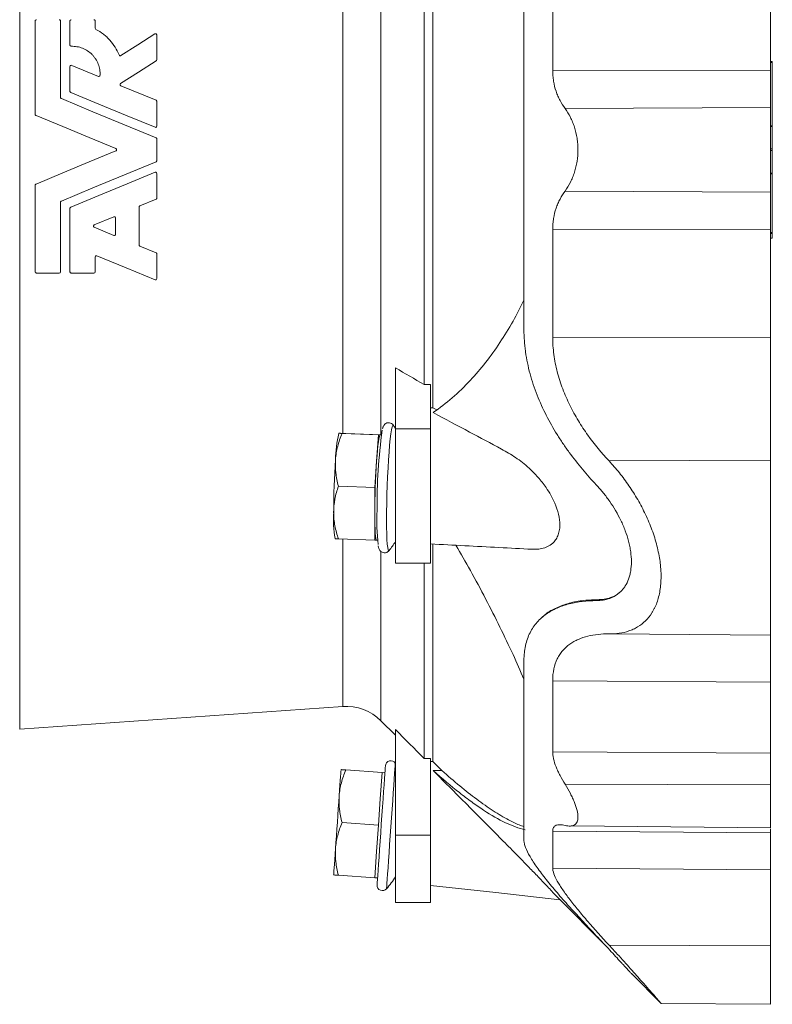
# Model space of a CAD drawing. Header units: millimetres. Extents: x -52 to 1097, y -325 to 885.
# Tile 5 of 8: x 172 to 386, y 363 to 642. Entities that reach past the tile are written whole.
import ezdxf

# ---------------------------------------------------------------- set-up
doc = ezdxf.new("R2010")
doc.units = ezdxf.units.MM

msp = doc.modelspace()

# ---------------------------------------------------------------- linework, layer by layer
at = {"color": 8, "linetype": 'Continuous', "lineweight": 0}
for p, q in [((172.16, 770.04), (172.16, 605.44)), ((263.97, 524.77), (263.97, 686.08)), ((274.85, 524.47), (274.85, 686.41)), ((386.09, 630.29), (385.58, 630.29)), ((385.58, 628.06), (323.66, 628)), ((386.09, 612.27), (385.58, 612.27)), ((386.09, 612.05), (385.58, 612.05)), ((172.16, 605.44), (172.16, 440.84)), ((386.09, 605.67), (385.58, 605.67)), ((386.09, 605.21), (385.58, 605.21)), ((386.09, 598.83), (385.58, 598.83)), ((386.09, 598.61), (385.58, 598.61)), ((385.58, 582.82), (323.66, 582.88)), ((386.09, 581.91), (385.58, 581.91)), ((386.09, 580.37), (385.58, 580.37)), ((385.58, 552.1), (323.66, 552.23)), ((288.98, 526.18), (278.98, 526.18)), ((385.58, 517.22), (339.68, 517.02)), ((263.97, 468.46), (263.97, 494.82)), ((274.85, 464.93), (274.85, 491.25)), ((263.97, 447.26), (263.97, 468.46)), ((274.85, 443.2), (274.85, 464.93)), ((385.58, 454.17), (323.66, 454.55)), ((385.58, 433.95), (323.66, 434.39)), ((385.58, 411.33), (323.66, 411.83)), ((288.98, 410.68), (278.98, 410.68)), ((385.58, 400.82), (323.66, 401.35)), ((276.45, 395.59), (276.44, 395.44)), ((385.58, 379.25), (339.68, 379.45))]:
    msp.add_line(p, q, dxfattribs=at)
at = {"color": 7, "linetype": 'Continuous', "lineweight": 15}
for p, q in [((289.58, 532.14), (289.58, 678.74)), ((287.11, 538.71), (287.11, 672.17)), ((176.58, 615.51), (176.58, 642.05)), ((183.78, 642.05), (183.78, 620.32)), ((186.44, 635.21), (186.44, 642.05)), ((193.64, 642.05), (193.64, 639.99)), ((211.14, 638.05), (211.14, 631.03)), ((386.09, 630.53), (385.58, 630.53)), ((386.09, 612.27), (386.09, 630.29)), ((186.44, 622.09), (186.44, 629.11)), ((186.94, 629.44), (194.53, 626.3)), ((200.92, 623.65), (210.92, 619.51)), ((211.14, 619.17), (211.14, 612.16)), ((385.58, 617.47), (327.19, 617.16)), ((386.09, 605.67), (386.09, 612.05)), ((211.14, 608.51), (211.14, 602.37)), ((386.09, 598.83), (386.09, 605.21)), ((211.14, 598.72), (211.14, 591.71)), ((386.09, 581.91), (386.09, 598.61)), ((176.58, 570.77), (176.58, 595.37)), ((385.58, 593.41), (327.19, 593.73)), ((183.78, 590.56), (183.78, 570.77)), ((210.92, 591.37), (206.33, 589.47)), ((186.44, 570.77), (186.44, 588.79)), ((206.1, 589.14), (206.1, 578.41)), ((193.38, 584.11), (198.95, 586.41)), ((199.44, 586.08), (199.44, 581.47)), ((198.95, 581.13), (193.38, 583.44)), ((386.09, 581.67), (385.58, 581.67)), ((385.58, 580.35), (386.09, 580.35)), ((386.09, 580.37), (386.09, 581.64)), ((206.33, 578.08), (210.92, 576.17)), ((193.64, 575), (193.64, 570.77)), ((211.14, 575.84), (211.14, 568.83)), ((183.42, 570.41), (176.94, 570.41)), ((193.28, 570.41), (186.8, 570.41)), ((278.98, 526.18), (278.98, 543.49)), ((287.11, 538.71), (288.98, 538.71)), ((288.98, 526.18), (288.98, 538.71)), ((288.98, 532.14), (289.58, 532.14)), ((289.58, 532.14), (290.72, 531.53)), ((278.98, 487.98), (278.98, 526.18)), ((288.98, 487.98), (288.98, 526.18)), ((262.96, 524.92), (262.88, 524.8)), ((274.13, 524.48), (263.79, 524.85)), ((274.97, 524.47), (264.84, 524.83)), ((274.13, 524.48), (273.61, 516.99)), ((274.65, 524.48), (274.13, 524.48)), ((274.97, 524.46), (274.65, 524.48)), ((274.97, 524.47), (274.65, 524.48)), ((273.61, 516.99), (273.08, 509.5)), ((273.08, 509.5), (262.75, 509.86)), ((273.08, 509.5), (273.08, 502)), ((273.08, 502), (273.08, 494.5)), ((261.84, 494.99), (261.9, 494.88)), ((273.08, 494.5), (262.75, 494.86)), ((273.08, 494.5), (273.61, 494.49)), ((273.61, 494.49), (273.93, 494.48)), ((289.58, 431.65), (289.58, 493.32)), ((277.15, 491.55), (277.18, 491.58)), ((278.98, 487.98), (288.98, 487.98)), ((287.11, 432.44), (287.11, 487.98)), ((336.06, 477.32), (336.39, 477.59)), ((339.75, 467.87), (385.58, 467.47)), ((172.16, 440.84), (263.97, 447.26)), ((274.85, 443.2), (278.98, 439.07)), ((278.98, 410.68), (278.98, 440.74)), ((287.11, 432.44), (288.98, 432.44)), ((288.98, 410.68), (288.98, 432.44)), ((288.98, 431.65), (289.58, 431.65)), ((289.58, 431.65), (292.19, 429.03)), ((275.18, 428.49), (264.84, 429.21)), ((275.18, 428.49), (274.65, 421.01)), ((275.97, 428.44), (275.18, 428.49)), ((289.71, 429.03), (292.19, 429.03)), ((385.58, 424.94), (327.19, 425.14)), ((274.65, 421.01), (274.13, 413.53)), ((274.13, 413.53), (263.79, 414.25)), ((274.13, 413.53), (273.61, 406.05)), ((328.92, 413.29), (385.58, 412.8)), ((278.98, 391.51), (278.98, 410.68)), ((288.98, 391.51), (288.98, 410.68)), ((273.61, 406.05), (273.08, 398.56)), ((273.08, 398.56), (262.75, 399.29)), ((273.08, 398.56), (273.88, 398.51)), ((273.75, 396.69), (273.74, 396.55)), ((325.69, 392.36), (337.93, 380.12)), ((278.98, 391.51), (288.98, 391.51)), ((346.03, 371.33), (354.46, 362.89)), ((346.04, 371.31), (346.03, 371.33)), ((354.45, 362.89), (385.58, 362.62))]:
    msp.add_line(p, q, dxfattribs=at)
at = {"color": 7, "linetype": 'Continuous', "lineweight": 15, "flags": 128}
for points in [[(200.96, 632.22), (205.79, 635.29), (210.59, 638.35)], [(210.98, 630.73), (205.93, 627.52), (200.86, 624.29)], [(210.65, 611.83), (202.67, 615.13), (194.67, 618.44), (186.66, 621.76)], [(184.01, 619.99), (193, 616.26), (201.97, 612.54), (210.92, 608.84)], [(199.51, 605.77), (191.96, 608.9), (184.39, 612.03), (176.81, 615.18)], [(176.81, 595.7), (184.39, 598.85), (191.96, 601.98), (199.51, 605.11)], [(210.92, 602.04), (201.97, 598.34), (193, 594.62), (184.01, 590.89)], [(186.66, 589.12), (194.67, 592.44), (202.67, 595.75), (210.65, 599.05)], [(210.65, 568.49), (202.43, 571.9), (194.14, 575.33)], [(273.61, 516.99), (273.73, 518.62), (273.86, 520.1), (273.99, 521.39), (274.13, 522.47), (274.27, 523.34), (274.4, 523.97), (274.53, 524.35), (274.65, 524.48)], [(273.61, 494.49), (273.49, 494.62), (273.39, 495.01), (273.3, 495.64), (273.22, 496.51), (273.16, 497.6), (273.12, 498.9), (273.09, 500.37), (273.08, 502)], [(320.93, 472.82), (320.75, 472.66), (320.56, 472.49)], [(263.5, 429.31), (263.5, 429.18), (263.47, 428.8), (263.42, 428.17), (263.36, 427.3), (263.29, 426.22), (263.2, 424.93), (263.1, 423.45), (262.98, 421.83)], [(276.11, 430.4), (276.11, 430.33), (276.08, 429.93), (276.03, 429.18), (275.95, 428.1), (275.85, 426.71), (275.74, 425.03), (275.6, 423.1), (275.45, 420.98), (275.29, 418.69), (275.12, 416.29), (274.95, 413.83), (274.78, 411.36), (274.61, 408.94), (274.45, 406.61), (274.3, 404.43), (274.16, 402.45), (274.03, 400.69), (273.93, 399.21), (273.85, 398.04), (273.79, 397.19), (273.75, 396.69)], [(262.98, 421.83), (262.86, 420.07), (262.73, 418.22), (262.59, 416.3), (262.46, 414.34), (262.32, 412.39), (262.19, 410.47), (262.06, 408.62), (261.94, 406.86)], [(261.94, 406.86), (261.82, 405.24), (261.72, 403.76), (261.63, 402.47), (261.55, 401.39), (261.49, 400.52), (261.45, 399.89), (261.42, 399.51), (261.41, 399.38)], [(288.98, 396.39), (307.46, 394.35), (325.68, 392.35)]]:
    msp.add_lwpolyline(points, dxfattribs=at)
at = {"color": 8, "linetype": 'Continuous', "lineweight": 0, "flags": 128}
for points in [[(278.41, 527.15), (278.35, 527.22), (278.19, 527.13), (278.02, 526.68), (277.85, 525.87), (277.67, 524.73), (277.5, 523.28), (277.32, 521.55), (277.16, 519.56), (277, 517.37), (276.86, 515.02), (276.74, 512.55), (276.63, 510.01), (276.55, 507.46), (276.49, 504.95), (276.45, 502.53)], [(276.45, 502.53), (276.44, 500.25), (276.46, 498.16), (276.5, 496.29), (276.56, 494.69), (276.65, 493.39), (276.76, 492.41), (276.88, 491.78), (277.03, 491.5), (277.15, 491.55)], [(278.94, 431.12), (278.94, 431.11), (278.92, 430.9), (278.88, 430.33), (278.82, 429.41), (278.73, 428.17), (278.62, 426.62), (278.49, 424.79), (278.35, 422.74), (278.19, 420.49), (278.02, 418.1), (277.85, 415.6), (277.67, 413.06), (277.5, 410.53), (277.32, 408.05), (277.16, 405.67), (277, 403.45), (276.86, 401.44), (276.74, 399.66), (276.63, 398.16), (276.55, 396.97), (276.49, 396.11), (276.45, 395.59)]]:
    msp.add_lwpolyline(points, dxfattribs=at)
at = {"color": 7, "linetype": 'Continuous', "lineweight": 15}
for centre, radius, start, end in [((253.66, 510.2), 30, 32.4136, 34.4399), ((292.99, 517.18), 31.06, 165.7895, 179.592), ((428.75, 504.47), 155.01, 172.0978, 180.5507), ((490.33, 501.93), 228.91, 176.1237, 179.8788), ((502, 501.52), 228.91, 176.1237, 179.8788), ((292.2, 500.47), 30.85, 176.3951, 190.238), ((337.64, 500.13), 63.95, 177.4464, 186.1814), ((253.66, 510.2), 30, 321.5552, 327.5864), ((264.95, 433.3), 14, 45, 94), ((277.64, 430.29), 1.53, 32.5838, 176), ((253.66, 414.96), 30, 32.4136, 32.5838), ((253.66, 414.96), 30, 319.4162, 327.5864), ((275.28, 396.44), 1.53, 176, 319.4162)]:
    msp.add_arc(centre, radius, start, end, dxfattribs=at)
for points in [[(323.66, 658.65), (323.66, 648.6), (323.66, 638.33), (323.66, 628)], [(385.58, 658.78), (385.58, 648.71), (385.58, 638.41), (385.58, 628.06)], [(193.64, 639.99), (193.64, 639.86), (193.71, 639.73), (193.83, 639.67)], [(211.14, 631.03), (211.14, 630.91), (211.08, 630.8), (210.98, 630.73)], [(323.66, 552.23), (323.66, 562.28), (323.66, 572.55), (323.66, 582.88)], [(385.58, 552.1), (385.58, 562.17), (385.58, 572.47), (385.58, 582.82)], [(278.98, 543.49), (281.69, 541.89), (284.4, 540.3), (287.11, 538.71)], [(323.66, 454.55), (323.66, 447.27), (323.66, 440.51), (323.66, 434.39)], [(385.58, 454.17), (385.58, 446.86), (385.58, 440.09), (385.58, 433.95)], [(278.98, 440.74), (281.69, 437.97), (284.4, 435.2), (287.11, 432.44)], [(323.66, 401.35), (323.66, 404.11), (323.66, 407.62), (323.66, 411.83)], [(385.58, 400.82), (385.58, 403.6), (385.58, 407.12), (385.58, 411.33)]]:
    msp.add_open_spline(points, degree=3, dxfattribs=at)
for points, knots in [([(315.5, 656.6), (315.5, 648.34), (315.5, 639.89), (315.5, 622.77), (315.5, 614.11), (315.5, 596.77), (315.5, 588.11), (315.5, 570.99), (315.5, 562.54), (315.5, 554.28)], [0, 0, 0, 0, 0.25, 0.25, 0.5, 0.5, 0.75, 0.75, 1, 1, 1, 1]), ([(176.58, 642.05), (176.58, 642.15), (176.62, 642.24), (176.75, 642.37), (176.85, 642.41), (176.94, 642.41)], [0, 0, 0, 0, 0.5, 0.5, 1, 1, 1, 1]), ([(183.42, 642.41), (183.52, 642.41), (183.61, 642.37), (183.75, 642.24), (183.78, 642.15), (183.78, 642.05)], [0, 0, 0, 0, 0.5, 0.5, 1, 1, 1, 1]), ([(186.44, 642.05), (186.44, 642.15), (186.48, 642.24), (186.61, 642.37), (186.7, 642.41), (186.8, 642.41)], [0, 0, 0, 0, 0.5, 0.5, 1, 1, 1, 1]), ([(193.28, 642.41), (193.38, 642.41), (193.47, 642.37), (193.6, 642.24), (193.64, 642.15), (193.64, 642.05)], [0, 0, 0, 0, 0.5, 0.5, 1, 1, 1, 1]), ([(193.83, 639.67), (194.58, 639.27), (195.29, 638.82), (196.27, 638.05), (196.59, 637.78), (197.21, 637.21), (197.5, 636.91), (198.35, 635.97), (198.85, 635.31), (199.74, 633.9), (200.12, 633.16), (200.44, 632.39)], [0, 0, 0, 0, 0.25, 0.25, 0.375, 0.375, 0.5, 0.5, 0.75, 0.75, 1, 1, 1, 1]), ([(210.59, 638.35), (210.64, 638.39), (210.71, 638.41), (210.84, 638.41), (210.9, 638.39), (211.01, 638.33), (211.06, 638.29), (211.13, 638.18), (211.14, 638.11), (211.14, 638.05)], [0, 0, 0, 0, 0.25, 0.25, 0.5, 0.5, 0.75, 0.75, 1, 1, 1, 1]), ([(186.81, 634.85), (186.72, 634.84), (186.62, 634.88), (186.48, 635.01), (186.44, 635.11), (186.44, 635.21)], [0, 0, 0, 0, 0.5, 0.5, 1, 1, 1, 1]), ([(195.02, 626.62), (195.05, 627.16), (195.01, 627.7), (194.88, 628.5), (194.82, 628.76), (194.68, 629.29), (194.59, 629.55), (194.3, 630.31), (194.05, 630.79), (193.61, 631.47), (193.44, 631.69), (193.1, 632.12), (192.92, 632.32), (192.35, 632.9), (191.93, 633.24), (191.01, 633.85), (190.53, 634.1), (189.52, 634.5), (188.98, 634.65), (187.91, 634.83), (187.36, 634.87), (186.81, 634.85)], [0, 0, 0, 0, 0.125, 0.125, 0.1875, 0.1875, 0.25, 0.25, 0.375, 0.375, 0.4375, 0.4375, 0.5, 0.5, 0.625, 0.625, 0.75, 0.75, 0.875, 0.875, 1, 1, 1, 1]), ([(200.44, 632.39), (200.48, 632.29), (200.56, 632.21), (200.76, 632.15), (200.87, 632.16), (200.96, 632.22)], [0, 0, 0, 0, 0.5, 0.5, 1, 1, 1, 1]), ([(386.09, 630.53), (386.09, 630.53), (386.09, 630.51), (386.09, 630.41), (386.09, 630.34), (386.09, 630.29)], [0, 0, 0, 0, 0.5, 0.5, 1, 1, 1, 1]), ([(186.44, 629.11), (186.44, 629.23), (186.5, 629.34), (186.7, 629.47), (186.83, 629.49), (186.94, 629.44)], [0, 0, 0, 0, 0.5, 0.5, 1, 1, 1, 1]), ([(327.19, 617.16), (326.67, 617.87), (326.19, 618.63), (325.55, 619.86), (325.34, 620.28), (324.97, 621.15), (324.79, 621.6), (324.32, 622.98), (324.08, 623.93), (323.83, 625.42), (323.77, 625.92), (323.68, 626.95), (323.66, 627.48), (323.66, 628)], [0, 0, 0, 0, 0.25, 0.25, 0.375, 0.375, 0.5, 0.5, 0.75, 0.75, 0.875, 0.875, 1, 1, 1, 1]), ([(385.58, 617.47), (385.58, 618.97), (385.58, 620.66), (385.58, 624.26), (385.58, 626.16), (385.58, 628.06)], [0, 0, 0, 0, 0.5, 0.5, 1, 1, 1, 1]), ([(194.53, 626.3), (194.63, 626.25), (194.76, 626.27), (194.96, 626.39), (195.02, 626.5), (195.02, 626.62)], [0, 0, 0, 0, 0.5, 0.5, 1, 1, 1, 1]), ([(200.86, 624.29), (200.81, 624.25), (200.76, 624.2), (200.7, 624.08), (200.69, 624.02), (200.7, 623.89), (200.73, 623.82), (200.8, 623.72), (200.86, 623.68), (200.92, 623.65)], [0, 0, 0, 0, 0.25, 0.25, 0.5, 0.5, 0.75, 0.75, 1, 1, 1, 1]), ([(186.66, 621.76), (186.6, 621.79), (186.54, 621.84), (186.46, 621.95), (186.44, 622.02), (186.44, 622.09)], [0, 0, 0, 0, 0.5, 0.5, 1, 1, 1, 1]), ([(183.78, 620.32), (183.78, 620.25), (183.8, 620.18), (183.88, 620.06), (183.94, 620.01), (184.01, 619.99)], [0, 0, 0, 0, 0.5, 0.5, 1, 1, 1, 1]), ([(210.92, 619.51), (210.99, 619.48), (211.04, 619.43), (211.12, 619.32), (211.14, 619.25), (211.14, 619.17)], [0, 0, 0, 0, 0.5, 0.5, 1, 1, 1, 1]), ([(327.19, 617.16), (327.74, 616.39), (328.24, 615.56), (328.91, 614.24), (329.12, 613.78), (329.5, 612.84), (329.69, 612.34), (330.17, 610.85), (330.42, 609.82), (330.67, 608.21), (330.74, 607.67), (330.83, 606.56), (330.85, 606.01), (330.85, 604.35), (330.77, 603.26), (330.51, 601.63), (330.4, 601.1), (330.16, 600.06), (330.01, 599.55), (329.69, 598.55), (329.51, 598.07), (329.12, 597.11), (328.91, 596.65), (328.24, 595.32), (327.74, 594.49), (327.19, 593.73)], [0, 0, 0, 0, 0.125, 0.125, 0.1875, 0.1875, 0.25, 0.25, 0.375, 0.375, 0.4375, 0.4375, 0.5, 0.5, 0.625, 0.625, 0.6875, 0.6875, 0.75, 0.75, 0.8125, 0.8125, 0.875, 0.875, 1, 1, 1, 1]), ([(385.58, 593.41), (385.58, 594.21), (385.58, 595.08), (385.58, 596.92), (385.58, 597.9), (385.58, 599.96), (385.58, 601.02), (385.58, 603.21), (385.58, 604.32), (385.58, 606.56), (385.58, 607.67), (385.58, 609.86), (385.58, 610.92), (385.58, 612.98), (385.58, 613.96), (385.58, 615.8), (385.58, 616.67), (385.58, 617.47)], [0, 0, 0, 0, 0.125, 0.125, 0.25, 0.25, 0.375, 0.375, 0.5, 0.5, 0.625, 0.625, 0.75, 0.75, 0.875, 0.875, 1, 1, 1, 1]), ([(176.81, 615.18), (176.74, 615.2), (176.68, 615.25), (176.6, 615.37), (176.58, 615.44), (176.58, 615.51)], [0, 0, 0, 0, 0.5, 0.5, 1, 1, 1, 1]), ([(211.14, 612.16), (211.14, 612.04), (211.08, 611.93), (210.89, 611.8), (210.76, 611.78), (210.65, 611.83)], [0, 0, 0, 0, 0.5, 0.5, 1, 1, 1, 1]), ([(386.09, 612.27), (386.09, 612.23), (386.09, 612.18), (386.09, 612.1), (386.09, 612.06), (386.09, 612.05)], [0, 0, 0, 0, 0.5, 0.5, 1, 1, 1, 1]), ([(210.92, 608.84), (210.99, 608.81), (211.04, 608.76), (211.12, 608.65), (211.14, 608.58), (211.14, 608.51)], [0, 0, 0, 0, 0.5, 0.5, 1, 1, 1, 1]), ([(199.51, 605.11), (199.57, 605.13), (199.63, 605.18), (199.71, 605.3), (199.73, 605.37), (199.73, 605.51), (199.71, 605.58), (199.63, 605.7), (199.57, 605.75), (199.51, 605.77)], [0, 0, 0, 0, 0.25, 0.25, 0.5, 0.5, 0.75, 0.75, 1, 1, 1, 1]), ([(386.09, 605.21), (386.09, 605.23), (386.09, 605.25), (386.09, 605.33), (386.09, 605.39), (386.09, 605.49), (386.09, 605.55), (386.09, 605.63), (386.09, 605.65), (386.09, 605.67)], [0, 0, 0, 0, 0.25, 0.25, 0.5, 0.5, 0.75, 0.75, 1, 1, 1, 1]), ([(211.14, 602.37), (211.14, 602.3), (211.12, 602.23), (211.04, 602.12), (210.99, 602.07), (210.92, 602.04)], [0, 0, 0, 0, 0.5, 0.5, 1, 1, 1, 1]), ([(210.65, 599.05), (210.76, 599.1), (210.88, 599.08), (211.08, 598.95), (211.14, 598.84), (211.14, 598.72)], [0, 0, 0, 0, 0.5, 0.5, 1, 1, 1, 1]), ([(386.09, 598.83), (386.09, 598.82), (386.09, 598.78), (386.09, 598.7), (386.09, 598.65), (386.09, 598.61)], [0, 0, 0, 0, 0.5, 0.5, 1, 1, 1, 1]), ([(176.58, 595.37), (176.58, 595.44), (176.6, 595.51), (176.68, 595.63), (176.74, 595.68), (176.81, 595.7)], [0, 0, 0, 0, 0.5, 0.5, 1, 1, 1, 1]), ([(327.19, 593.73), (326.67, 593.01), (326.19, 592.25), (325.55, 591.02), (325.34, 590.6), (324.97, 589.73), (324.79, 589.28), (324.32, 587.9), (324.08, 586.95), (323.83, 585.46), (323.77, 584.96), (323.68, 583.93), (323.66, 583.4), (323.66, 582.88)], [0, 0, 0, 0, 0.25, 0.25, 0.375, 0.375, 0.5, 0.5, 0.75, 0.75, 0.875, 0.875, 1, 1, 1, 1]), ([(385.58, 593.41), (385.58, 591.91), (385.58, 590.22), (385.58, 586.62), (385.58, 584.72), (385.58, 582.82)], [0, 0, 0, 0, 0.5, 0.5, 1, 1, 1, 1]), ([(184.01, 590.89), (183.94, 590.87), (183.88, 590.82), (183.8, 590.7), (183.78, 590.63), (183.78, 590.56)], [0, 0, 0, 0, 0.5, 0.5, 1, 1, 1, 1]), ([(211.14, 591.71), (211.14, 591.63), (211.12, 591.56), (211.04, 591.45), (210.99, 591.4), (210.92, 591.37)], [0, 0, 0, 0, 0.5, 0.5, 1, 1, 1, 1]), ([(186.44, 588.79), (186.44, 588.86), (186.46, 588.93), (186.54, 589.04), (186.6, 589.09), (186.66, 589.12)], [0, 0, 0, 0, 0.5, 0.5, 1, 1, 1, 1]), ([(206.33, 589.47), (206.26, 589.44), (206.2, 589.4), (206.12, 589.28), (206.1, 589.21), (206.1, 589.14)], [0, 0, 0, 0, 0.5, 0.5, 1, 1, 1, 1]), ([(198.95, 586.41), (199.06, 586.46), (199.19, 586.44), (199.38, 586.31), (199.44, 586.2), (199.44, 586.08)], [0, 0, 0, 0, 0.5, 0.5, 1, 1, 1, 1]), ([(193.38, 583.44), (193.31, 583.47), (193.25, 583.51), (193.18, 583.63), (193.15, 583.7), (193.15, 583.84), (193.17, 583.91), (193.25, 584.03), (193.31, 584.08), (193.38, 584.11)], [0, 0, 0, 0, 0.25, 0.25, 0.5, 0.5, 0.75, 0.75, 1, 1, 1, 1]), ([(199.44, 581.47), (199.44, 581.35), (199.38, 581.23), (199.19, 581.1), (199.05, 581.09), (198.95, 581.13)], [0, 0, 0, 0, 0.5, 0.5, 1, 1, 1, 1]), ([(386.09, 581.91), (386.09, 581.85), (386.09, 581.79), (386.09, 581.69), (386.09, 581.67), (386.09, 581.67)], [0, 0, 0, 0, 0.5, 0.5, 1, 1, 1, 1]), ([(206.1, 578.41), (206.1, 578.34), (206.12, 578.27), (206.2, 578.15), (206.26, 578.1), (206.33, 578.08)], [0, 0, 0, 0, 0.5, 0.5, 1, 1, 1, 1]), ([(194.14, 575.33), (194.03, 575.38), (193.9, 575.36), (193.7, 575.23), (193.64, 575.12), (193.64, 575)], [0, 0, 0, 0, 0.5, 0.5, 1, 1, 1, 1]), ([(210.92, 576.17), (210.99, 576.15), (211.04, 576.1), (211.12, 575.98), (211.14, 575.91), (211.14, 575.84)], [0, 0, 0, 0, 0.5, 0.5, 1, 1, 1, 1]), ([(176.94, 570.41), (176.85, 570.41), (176.75, 570.45), (176.62, 570.59), (176.58, 570.68), (176.58, 570.77)], [0, 0, 0, 0, 0.5, 0.5, 1, 1, 1, 1]), ([(183.78, 570.77), (183.78, 570.68), (183.75, 570.59), (183.61, 570.45), (183.52, 570.41), (183.42, 570.41)], [0, 0, 0, 0, 0.5, 0.5, 1, 1, 1, 1]), ([(186.8, 570.41), (186.7, 570.41), (186.61, 570.45), (186.48, 570.59), (186.44, 570.68), (186.44, 570.77)], [0, 0, 0, 0, 0.5, 0.5, 1, 1, 1, 1]), ([(193.64, 570.77), (193.64, 570.68), (193.6, 570.59), (193.47, 570.45), (193.38, 570.41), (193.28, 570.41)], [0, 0, 0, 0, 0.5, 0.5, 1, 1, 1, 1]), ([(211.14, 568.83), (211.14, 568.71), (211.08, 568.6), (210.89, 568.46), (210.76, 568.45), (210.65, 568.49)], [0, 0, 0, 0, 0.5, 0.5, 1, 1, 1, 1]), ([(315.5, 562.75), (314.48, 560.71), (312.34, 556.44), (308.68, 550.53), (304.64, 544.9), (300.13, 539.64), (295.18, 534.8), (291.54, 532.1), (289.71, 530.75)], [0, 0, 0, 0, 0.1451712, 0.3046027, 0.4683992, 0.6322085, 0.8154718, 1, 1, 1, 1]), ([(336.06, 510.22), (333.36, 513.08), (330.78, 516.14), (327.76, 520.27), (327.17, 521.12), (326.02, 522.83), (325.46, 523.69), (323.82, 526.32), (322.8, 528.13), (320.9, 531.84), (320.03, 533.75), (318.86, 536.72), (318.49, 537.73), (317.82, 539.76), (317.51, 540.78), (316.67, 543.85), (316.24, 545.91), (315.88, 548.52), (315.81, 549.04), (315.7, 550.09), (315.65, 550.62), (315.54, 552.2), (315.5, 553.24), (315.5, 554.28)], [0, 0, 0, 0, 0.25, 0.25, 0.3125, 0.3125, 0.375, 0.375, 0.5, 0.5, 0.625, 0.625, 0.6875, 0.6875, 0.75, 0.75, 0.875, 0.875, 0.90625, 0.90625, 0.9375, 0.9375, 1, 1, 1, 1]), ([(323.66, 552.23), (323.66, 550.57), (323.78, 548.92), (324.22, 545.62), (324.55, 543.97), (325.19, 541.51), (325.43, 540.68), (325.95, 539.06), (326.23, 538.26), (327.13, 535.89), (327.81, 534.35), (328.93, 532.1), (329.31, 531.36), (330.12, 529.89), (330.54, 529.17), (331.82, 527.04), (332.72, 525.68), (335.53, 521.74), (337.55, 519.3), (339.68, 517.02)], [0, 0, 0, 0, 0.125, 0.125, 0.25, 0.25, 0.3125, 0.3125, 0.375, 0.375, 0.5, 0.5, 0.5625, 0.5625, 0.625, 0.625, 0.75, 0.75, 1, 1, 1, 1]), ([(385.58, 552.1), (385.58, 549.26), (385.58, 546.29), (385.58, 540.27), (385.58, 537.21), (385.58, 531.17), (385.58, 528.19), (385.58, 522.48), (385.58, 519.75), (385.58, 517.22)], [0, 0, 0, 0, 0.25, 0.25, 0.5, 0.5, 0.75, 0.75, 1, 1, 1, 1]), ([(317.8, 491.96), (318.13, 491.94), (319.09, 491.88), (320.59, 492.08), (322.25, 492.6), (323.56, 493.45), (324.51, 494.52), (325.16, 495.69), (325.58, 497.11), (325.79, 499.13), (325.46, 501.85), (324.44, 504.8), (323.17, 507.32), (321.58, 509.84), (319.52, 512.44), (316.62, 515.4), (313.13, 518.13), (307.44, 521.37), (299.63, 525.42), (293.16, 528.9), (289.71, 530.75)], [0, 0, 0, 0, 0.019896, 0.057399, 0.095223, 0.132979, 0.158717, 0.184426, 0.210395, 0.236342, 0.280888, 0.324383, 0.357742, 0.391158, 0.441867, 0.49267, 0.566615, 0.640795, 0.808646, 1, 1, 1, 1]), ([(278.42, 527.1), (278.38, 527.17), (278.28, 527.35), (277.89, 527.7), (277.24, 527.94), (276.54, 527.86), (276.01, 527.55), (275.71, 527.21), (275.52, 526.88), (275.39, 526.56), (275.32, 526.3), (275.28, 526.16)], [0, 0, 0, 0, 0.066443, 0.168053, 0.27309, 0.389724, 0.48459, 0.577255, 0.683047, 0.825792, 1, 1, 1, 1]), ([(261.94, 517.4), (261.98, 518.04), (262.06, 518.67), (262.27, 519.93), (262.4, 520.56), (262.88, 522.42), (263.3, 523.64), (263.79, 524.85)], [0, 0, 0, 0, 0.25, 0.25, 0.5, 0.5, 1, 1, 1, 1]), ([(262.98, 524.88), (263.03, 524.88), (263.1, 524.88), (263.31, 524.87), (263.45, 524.87), (263.93, 524.86), (264.35, 524.84), (264.84, 524.83)], [0, 0, 0, 0, 0.25, 0.25, 0.5, 0.5, 1, 1, 1, 1]), ([(263.79, 524.85), (263.5, 524.86), (263, 524.88), (263.01, 524.88), (263.02, 524.88)], [0, 0, 0, 0, 0.603181, 1, 1, 1, 1]), ([(262.75, 509.86), (262.43, 511.1), (262.18, 512.35), (261.89, 514.86), (261.85, 516.13), (261.94, 517.4)], [0, 0, 0, 0, 0.5, 0.5, 1, 1, 1, 1]), ([(339.68, 467.87), (340.68, 467.86), (341.66, 467.92), (343.53, 468.19), (344.44, 468.4), (345.74, 468.85), (346.17, 469.02), (347, 469.4), (347.41, 469.62), (348.61, 470.33), (349.34, 470.9), (350.7, 472.22), (351.32, 472.98), (352.01, 474.07), (352.14, 474.29), (352.4, 474.75), (352.52, 474.99), (352.87, 475.71), (353.09, 476.22), (353.66, 477.8), (353.96, 478.95), (354.37, 481.45), (354.47, 482.76), (354.47, 484.82), (354.45, 485.52), (354.37, 486.59), (354.34, 486.95), (354.27, 487.68), (354.22, 488.05), (353.97, 489.9), (353.68, 491.39), (353.1, 493.64), (352.89, 494.4), (352.42, 495.91), (352.16, 496.67), (351.34, 498.91), (350.72, 500.37), (349.7, 502.53), (349.34, 503.25), (348.6, 504.66), (348.22, 505.36), (347.04, 507.4), (346.21, 508.71), (344.47, 511.24), (343.56, 512.46), (342.14, 514.22), (341.66, 514.8), (340.68, 515.93), (340.18, 516.48), (339.68, 517.02)], [0, 0, 0, 0, 0.0625, 0.0625, 0.125, 0.125, 0.15625, 0.15625, 0.1875, 0.1875, 0.25, 0.25, 0.3125, 0.3125, 0.328125, 0.328125, 0.34375, 0.34375, 0.375, 0.375, 0.4375, 0.4375, 0.5, 0.5, 0.53125, 0.53125, 0.546875, 0.546875, 0.5625, 0.5625, 0.625, 0.625, 0.65625, 0.65625, 0.6875, 0.6875, 0.75, 0.75, 0.78125, 0.78125, 0.8125, 0.8125, 0.875, 0.875, 0.9375, 0.9375, 0.96875, 0.96875, 1, 1, 1, 1]), ([(385.58, 517.22), (385.58, 516.18), (385.58, 515.08), (385.58, 512.75), (385.58, 511.53), (385.58, 508.96), (385.58, 507.61), (385.58, 504.83), (385.58, 503.39), (385.58, 500.44), (385.58, 498.93), (385.58, 495.9), (385.58, 494.36), (385.58, 491.32), (385.58, 489.81), (385.58, 486.85), (385.58, 485.41), (385.58, 482.64), (385.58, 481.32), (385.58, 478.82), (385.58, 477.65), (385.58, 475.5), (385.58, 474.51), (385.58, 472.74), (385.58, 471.95), (385.58, 470.58), (385.58, 470), (385.58, 469.02), (385.58, 468.63), (385.58, 468.02), (385.58, 467.81), (385.58, 467.53), (385.58, 467.47), (385.58, 467.47)], [0, 0, 0, 0, 0.0625, 0.0625, 0.125, 0.125, 0.1875, 0.1875, 0.25, 0.25, 0.3125, 0.3125, 0.375, 0.375, 0.4375, 0.4375, 0.5, 0.5, 0.5625, 0.5625, 0.625, 0.625, 0.6875, 0.6875, 0.75, 0.75, 0.8125, 0.8125, 0.875, 0.875, 0.9375, 0.9375, 1, 1, 1, 1]), ([(262.75, 509.86), (262.34, 508.66), (262, 507.42), (261.54, 504.93), (261.41, 503.68), (261.41, 502.41)], [0, 0, 0, 0, 0.5, 0.5, 1, 1, 1, 1]), ([(346.04, 488.38), (346.04, 489.3), (345.97, 490.25), (345.77, 491.71), (345.69, 492.2), (345.49, 493.2), (345.37, 493.7), (344.98, 495.2), (344.66, 496.2), (344.11, 497.68), (343.91, 498.17), (343.49, 499.15), (343.27, 499.64), (342.12, 502.02), (341.06, 503.82), (339.28, 506.37), (338.66, 507.19), (337.39, 508.75), (336.74, 509.5), (336.06, 510.22)], [0, 0, 0, 0, 0.125, 0.125, 0.1875, 0.1875, 0.25, 0.25, 0.375, 0.375, 0.4375, 0.4375, 0.5, 0.5, 0.75, 0.75, 0.875, 0.875, 1, 1, 1, 1]), ([(261.41, 502.41), (261.41, 501.78), (261.44, 501.14), (261.57, 499.86), (261.66, 499.22), (262.01, 497.33), (262.34, 496.09), (262.75, 494.86)], [0, 0, 0, 0, 0.25, 0.25, 0.5, 0.5, 1, 1, 1, 1]), ([(261.94, 494.9), (261.95, 494.9), (261.98, 494.89), (262.47, 494.88), (262.75, 494.86)], [0, 0, 0, 0, 0.426307, 1, 1, 1, 1]), ([(274.08, 492.94), (274.09, 492.91), (274.13, 492.59), (274.21, 492.29), (274.39, 491.82), (274.66, 491.42), (275.13, 491.05), (275.81, 490.86), (276.48, 490.99), (276.96, 491.31), (277.18, 491.57), (277.25, 491.68), (277.26, 491.71)], [0, 0, 0, 0, 0.033129, 0.293866, 0.415962, 0.508694, 0.602006, 0.698297, 0.800153, 0.885133, 0.970526, 1, 1, 1, 1]), ([(288.98, 493.44), (295.45, 493.11), (305.06, 492.61), (314.66, 492.1), (317.8, 491.93)], [0, 0, 0, 0, 0.6730556, 1, 1, 1, 1]), ([(315.5, 455.02), (314.48, 457.34), (312.34, 462.2), (308.69, 469.85), (304.64, 477.84), (300.47, 485.64), (297.54, 490.69), (296.16, 493.07)], [0, 0, 0, 0, 0.1863526, 0.3910111, 0.6012725, 0.8115505, 1, 1, 1, 1]), ([(346.04, 488.38), (346.04, 487.45), (345.97, 486.58), (345.77, 485.34), (345.69, 484.94), (345.49, 484.17), (345.37, 483.79), (344.98, 482.72), (344.66, 482.08), (344.11, 481.2), (343.91, 480.93), (343.49, 480.41), (343.27, 480.16), (342.12, 479.04), (341.06, 478.39), (339.28, 477.75), (338.66, 477.59), (337.39, 477.38), (336.74, 477.33), (336.06, 477.32)], [0, 0, 0, 0, 0.125, 0.125, 0.1875, 0.1875, 0.25, 0.25, 0.375, 0.375, 0.4375, 0.4375, 0.5, 0.5, 0.75, 0.75, 0.875, 0.875, 1, 1, 1, 1]), ([(342.63, 479.63), (342.49, 479.5), (341.78, 478.81), (340.3, 478.21), (338.35, 477.68), (337.04, 477.62), (336.39, 477.59)], [0, 0, 0, 0, 0.084932, 0.437327, 0.718612, 1, 1, 1, 1]), ([(336.06, 477.32), (333.36, 477.31), (330.78, 477.03), (327.76, 476.26), (327.17, 476.08), (326.02, 475.69), (325.46, 475.47), (323.82, 474.75), (322.8, 474.18), (320.9, 472.84), (320.03, 472.07), (318.86, 470.75), (318.49, 470.28), (317.82, 469.28), (317.51, 468.76), (316.67, 467.12), (316.24, 465.92), (315.88, 464.28), (315.81, 463.95), (315.7, 463.26), (315.65, 462.91), (315.54, 461.85), (315.5, 461.12), (315.5, 460.36)], [0, 0, 0, 0, 0.25, 0.25, 0.3125, 0.3125, 0.375, 0.375, 0.5, 0.5, 0.625, 0.625, 0.6875, 0.6875, 0.75, 0.75, 0.875, 0.875, 0.90625, 0.90625, 0.9375, 0.9375, 1, 1, 1, 1]), ([(336.39, 477.59), (334.9, 477.53), (331.93, 477.43), (327.91, 476.6), (324.38, 475.17), (322.13, 473.98), (321.24, 473.05), (321.17, 472.98)], [0, 0, 0, 0, 0.256223, 0.512354, 0.746919, 0.982072, 1, 1, 1, 1]), ([(323.66, 454.55), (323.66, 455.76), (323.78, 456.87), (324.22, 458.94), (324.55, 459.89), (325.19, 461.2), (325.43, 461.62), (325.95, 462.41), (326.23, 462.78), (327.13, 463.83), (327.81, 464.44), (328.93, 465.23), (329.31, 465.48), (330.12, 465.93), (330.54, 466.14), (331.82, 466.7), (332.72, 467), (335.53, 467.7), (337.55, 467.9), (339.68, 467.87)], [0, 0, 0, 0, 0.125, 0.125, 0.25, 0.25, 0.3125, 0.3125, 0.375, 0.375, 0.5, 0.5, 0.5625, 0.5625, 0.625, 0.625, 0.75, 0.75, 1, 1, 1, 1]), ([(385.58, 454.17), (385.58, 456.23), (385.58, 458.12), (385.58, 461.45), (385.58, 462.89), (385.58, 465.19), (385.58, 466.06), (385.58, 467.2), (385.58, 467.48), (385.58, 467.47)], [0, 0, 0, 0, 0.25, 0.25, 0.5, 0.5, 0.75, 0.75, 1, 1, 1, 1]), ([(315.5, 409.21), (315.5, 411.48), (315.5, 414.29), (315.5, 420.94), (315.5, 424.8), (315.5, 433.46), (315.5, 438.27), (315.5, 448.74), (315.5, 454.38), (315.5, 460.36)], [0, 0, 0, 0, 0.25, 0.25, 0.5, 0.5, 0.75, 0.75, 1, 1, 1, 1]), ([(327.19, 425.14), (326.67, 425.98), (326.19, 426.82), (325.55, 428.06), (325.34, 428.47), (324.97, 429.29), (324.79, 429.7), (324.32, 430.89), (324.08, 431.65), (323.83, 432.72), (323.77, 433.07), (323.68, 433.75), (323.66, 434.08), (323.66, 434.39)], [0, 0, 0, 0, 0.25, 0.25, 0.375, 0.375, 0.5, 0.5, 0.75, 0.75, 0.875, 0.875, 1, 1, 1, 1]), ([(385.58, 424.94), (385.58, 426.71), (385.58, 428.41), (385.58, 431.47), (385.58, 432.83), (385.58, 433.95)], [0, 0, 0, 0, 0.5, 0.5, 1, 1, 1, 1]), ([(262.98, 421.83), (263.03, 422.46), (263.1, 423.1), (263.31, 424.35), (263.45, 424.97), (263.93, 426.81), (264.35, 428.02), (264.84, 429.21)], [0, 0, 0, 0, 0.25, 0.25, 0.5, 0.5, 1, 1, 1, 1]), ([(264.84, 429.21), (264.44, 429.24), (264.1, 429.27), (263.63, 429.3), (263.5, 429.31), (263.5, 429.31)], [0, 0, 0, 0, 0.5, 0.5, 1, 1, 1, 1]), ([(325.69, 392.36), (325.62, 392.44), (325.48, 392.58), (324.44, 393.69), (323.18, 395.03), (321.59, 396.7), (319.53, 398.86), (316.64, 401.85), (313.15, 405.44), (307.45, 411.18), (299.63, 419.04), (293.16, 425.55), (289.71, 429.03)], [0, 0, 0, 0, 0.055935, 0.11303, 0.156249, 0.200685, 0.26642, 0.333935, 0.429903, 0.528481, 0.748815, 1, 1, 1, 1]), ([(315.81, 412.23), (314.06, 412.62), (312.21, 413.29), (308.28, 415.16), (306.21, 416.35), (302.93, 418.5), (301.8, 419.28), (300.08, 420.53), (299.49, 420.96), (298.32, 421.85), (297.73, 422.31), (294.74, 424.67), (292.27, 426.75), (289.71, 429.03)], [0, 0, 0, 0, 0.25, 0.25, 0.5, 0.5, 0.625, 0.625, 0.6875, 0.6875, 0.75, 0.75, 1, 1, 1, 1]), ([(292.19, 429.03), (293.89, 427.55), (297.28, 424.59), (302.14, 420.78), (306.79, 417.5), (310.78, 415.16), (313.67, 413.73), (315.05, 413.25), (315.5, 413.1)], [0, 0, 0, 0, 0.1936961, 0.3873777, 0.5861003, 0.7848037, 0.9297182, 1, 1, 1, 1]), ([(327.19, 413.42), (327.74, 413.3), (328.24, 413.24), (328.91, 413.28), (329.12, 413.31), (329.5, 413.41), (329.69, 413.49), (330.17, 413.78), (330.42, 414.06), (330.67, 414.62), (330.74, 414.83), (330.83, 415.3), (330.85, 415.56), (330.85, 416.38), (330.77, 417.01), (330.51, 418.06), (330.4, 418.43), (330.16, 419.19), (330.01, 419.58), (329.69, 420.38), (329.51, 420.79), (329.12, 421.64), (328.91, 422.06), (328.24, 423.36), (327.74, 424.24), (327.19, 425.14)], [0, 0, 0, 0, 0.125, 0.125, 0.1875, 0.1875, 0.25, 0.25, 0.375, 0.375, 0.4375, 0.4375, 0.5, 0.5, 0.625, 0.625, 0.6875, 0.6875, 0.75, 0.75, 0.8125, 0.8125, 0.875, 0.875, 1, 1, 1, 1]), ([(385.58, 424.94), (385.58, 423.56), (385.58, 420.71), (385.58, 417.18), (385.58, 414.7), (385.58, 413.23), (385.58, 412.94), (385.58, 412.8)], [0, 0, 0, 0, 0.209934, 0.430648, 0.656038, 0.832076, 1, 1, 1, 1]), ([(263.79, 414.25), (263.47, 415.5), (263.22, 416.76), (262.93, 419.28), (262.89, 420.55), (262.98, 421.83)], [0, 0, 0, 0, 0.5, 0.5, 1, 1, 1, 1]), ([(261.94, 406.86), (261.98, 407.5), (262.06, 408.13), (262.27, 409.39), (262.4, 410.01), (262.88, 411.85), (263.3, 413.06), (263.79, 414.25)], [0, 0, 0, 0, 0.25, 0.25, 0.5, 0.5, 1, 1, 1, 1]), ([(327.19, 413.42), (326.67, 413.55), (326.19, 413.63), (325.55, 413.65), (325.34, 413.64), (324.97, 413.58), (324.79, 413.54), (324.32, 413.35), (324.08, 413.15), (323.83, 412.74), (323.77, 412.59), (323.68, 412.24), (323.66, 412.04), (323.66, 411.83)], [0, 0, 0, 0, 0.25, 0.25, 0.375, 0.375, 0.5, 0.5, 0.75, 0.75, 0.875, 0.875, 1, 1, 1, 1]), ([(385.58, 411.33), (385.58, 411.77), (385.58, 412.23), (385.58, 412.43), (385.58, 412.44)], [0, 0, 0, 0, 0.94386, 1, 1, 1, 1]), ([(336.06, 382.1), (333.36, 384.96), (330.78, 387.73), (327.76, 391.09), (327.17, 391.76), (326.02, 393.07), (325.46, 393.72), (323.82, 395.63), (322.8, 396.86), (320.9, 399.24), (320.03, 400.39), (318.86, 402.03), (318.49, 402.57), (317.82, 403.6), (317.51, 404.1), (316.67, 405.52), (316.24, 406.39), (315.88, 407.36), (315.81, 407.55), (315.7, 407.92), (315.65, 408.1), (315.54, 408.61), (315.5, 408.92), (315.5, 409.21)], [0, 0, 0, 0, 0.25, 0.25, 0.3125, 0.3125, 0.375, 0.375, 0.5, 0.5, 0.625, 0.625, 0.6875, 0.6875, 0.75, 0.75, 0.875, 0.875, 0.90625, 0.90625, 0.9375, 0.9375, 1, 1, 1, 1]), ([(262.75, 399.29), (262.43, 400.54), (262.18, 401.8), (261.89, 404.32), (261.85, 405.59), (261.94, 406.86)], [0, 0, 0, 0, 0.5, 0.5, 1, 1, 1, 1]), ([(323.66, 401.35), (323.66, 400.89), (323.78, 400.35), (324.22, 399.11), (324.55, 398.42), (325.19, 397.27), (325.43, 396.86), (325.95, 396.03), (326.23, 395.6), (327.13, 394.28), (327.81, 393.35), (328.93, 391.89), (329.31, 391.4), (330.12, 390.38), (330.54, 389.87), (331.82, 388.31), (332.72, 387.25), (335.53, 384), (337.55, 381.76), (339.68, 379.45)], [0, 0, 0, 0, 0.125, 0.125, 0.25, 0.25, 0.3125, 0.3125, 0.375, 0.375, 0.5, 0.5, 0.5625, 0.5625, 0.625, 0.625, 0.75, 0.75, 1, 1, 1, 1]), ([(385.58, 400.82), (385.58, 400.04), (385.58, 398.98), (385.58, 396.28), (385.58, 394.65), (385.58, 390.92), (385.58, 388.81), (385.58, 384.25), (385.58, 381.79), (385.58, 379.25)], [0, 0, 0, 0, 0.25, 0.25, 0.5, 0.5, 0.75, 0.75, 1, 1, 1, 1]), ([(262.75, 399.29), (262.34, 399.32), (262, 399.34), (261.54, 399.37), (261.41, 399.38), (261.41, 399.38)], [0, 0, 0, 0, 0.5, 0.5, 1, 1, 1, 1]), ([(346.04, 371.31), (346.04, 371.31), (345.97, 371.39), (345.77, 371.61), (345.69, 371.7), (345.49, 371.93), (345.37, 372.05), (344.98, 372.49), (344.66, 372.84), (344.11, 373.44), (343.91, 373.66), (343.49, 374.12), (343.27, 374.36), (342.12, 375.62), (341.06, 376.77), (339.28, 378.68), (338.66, 379.34), (337.39, 380.69), (336.74, 381.39), (336.06, 382.1)], [0, 0, 0, 0, 0.125, 0.125, 0.1875, 0.1875, 0.25, 0.25, 0.375, 0.375, 0.4375, 0.4375, 0.5, 0.5, 0.75, 0.75, 0.875, 0.875, 1, 1, 1, 1]), ([(354.45, 362.91), (354.41, 362.95), (354.34, 363.03), (353.63, 363.86), (352.53, 365.12), (350.99, 366.88), (348.8, 369.36), (345.84, 372.69), (342.62, 376.25), (340.47, 378.59), (339.68, 379.45)], [0, 0, 0, 0, 0.108721, 0.216621, 0.327334, 0.441993, 0.559095, 0.727269, 0.900269, 1, 1, 1, 1]), ([(385.58, 379.25), (385.58, 378.21), (385.58, 377.17), (385.58, 375.12), (385.58, 374.11), (385.58, 372.14), (385.58, 371.19), (385.58, 369.38), (385.58, 368.53), (385.58, 366.95), (385.58, 366.23), (385.58, 364.97), (385.58, 364.42), (385.58, 363.53), (385.58, 363.19), (385.58, 362.73), (385.58, 362.62), (385.58, 362.62)], [0, 0, 0, 0, 0.125, 0.125, 0.25, 0.25, 0.375, 0.375, 0.5, 0.5, 0.625, 0.625, 0.75, 0.75, 0.875, 0.875, 1, 1, 1, 1])]:
    msp.add_open_spline(points, degree=3, knots=knots, dxfattribs=at)

doc.saveas('drawing.dxf')
